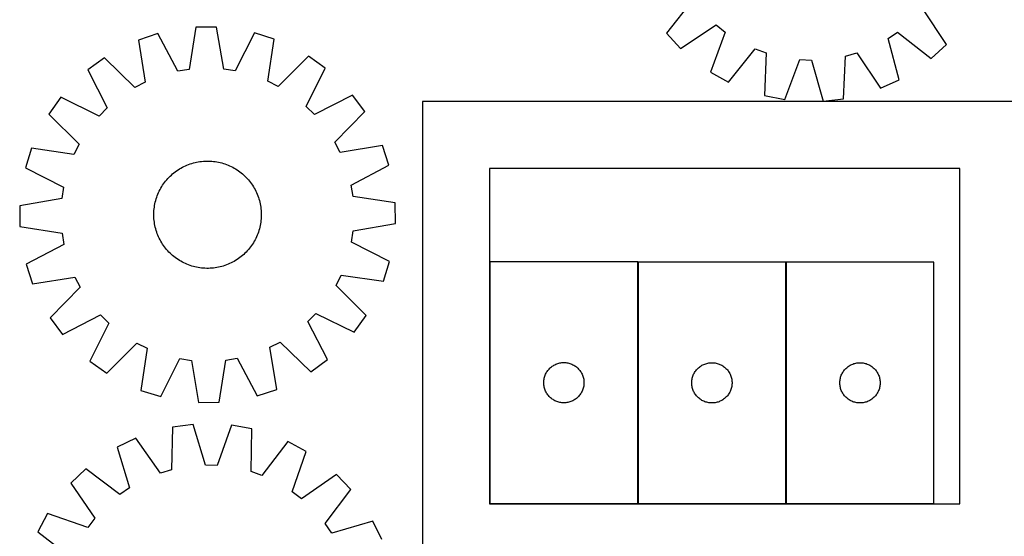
# Model space of a CAD drawing. Header units: millimetres. Extents: x 7 to 1493, y 7 to 2993.
# Tile 3 of 16: x 7 to 740, y 733 to 1119. Entities that reach past the tile are written whole.
import ezdxf

# ---------------------------------------------------------------- set-up
doc = ezdxf.new("R2010")
doc.units = ezdxf.units.MM
doc.layers.add('CUT', color=7, linetype='CONTINUOUS', true_color=0x000000)

msp = doc.modelspace()

# ---------------------------------------------------------------- linework, layer by layer
at = {"layer": 'CUT'}
for p, q in [((508.182448, 1133.511883), (488.630857, 1108.477706)), ((697.032318, 1100.086283), (679.556795, 1126.611381)), ((499.06391, 1097.169215), (525.589008, 1114.644738)), ((525.589008, 1114.644738), (532.317412, 1109.329858)), ((110.065683, 1108.24452), (95.46873, 1103.380414)), ((124.853476, 1080.132317), (110.065683, 1108.24452)), ((138.218912, 1112.920146), (133.311963, 1081.537084)), ((153.60453, 1113.03548), (138.218912, 1112.920146)), ((158.981409, 1081.729507), (153.60453, 1113.03548)), ((181.824691, 1108.782439), (167.460005, 1080.451704)), ((196.492923, 1104.13771), (181.824691, 1108.782439)), ((488.630857, 1108.477706), (499.06391, 1097.169215)), ((532.317412, 1109.329858), (521.45873, 1079.479166)), ((653.555707, 1104.448117), (660.68965, 1109.204821)), ((660.68965, 1109.204821), (685.723827, 1089.65323)), ((95.46873, 1103.380414), (100.499843, 1072.017017)), ((191.932561, 1072.702414), (196.492923, 1104.13771)), ((661.979211, 1073.821016), (653.555707, 1104.448117)), ((685.723827, 1089.65323), (697.032318, 1100.086283)), ((534.875669, 1071.948143), (554.702303, 1096.765059)), ((554.702303, 1096.765059), (562.743784, 1093.789499)), ((562.743784, 1093.789499), (561.640934, 1062.044287)), ((621.978378, 1091.404379), (630.233063, 1093.723763)), ((630.233063, 1093.723763), (648.000207, 1067.393109)), ((70.138266, 1090.233802), (57.758831, 1081.097056)), ((92.889441, 1068.067188), (70.138266, 1090.233802)), ((222.017629, 1091.372318), (199.601322, 1068.86712)), ((234.532647, 1082.422185), (222.017629, 1091.372318)), ((576.728415, 1059.027921), (587.915816, 1088.756977)), ((587.915816, 1088.756977), (596.483218, 1088.412005)), ((596.483218, 1088.412005), (605.244156, 1057.879715)), ((620.525311, 1059.673268), (621.978378, 1091.404379)), ((57.758831, 1081.097056), (72.235526, 1052.823392)), ((133.311963, 1081.537084), (124.853476, 1080.132317)), ((167.460005, 1080.451704), (158.981409, 1081.729507)), ((220.481444, 1053.934672), (234.532647, 1082.422185)), ((521.45873, 1079.479166), (534.875669, 1071.948143)), ((100.499843, 1072.017017), (92.889441, 1068.067188)), ((199.601322, 1068.86712), (191.932561, 1072.702414)), ((648.000207, 1067.393109), (661.979211, 1073.821016)), ((37.730654, 1060.766341), (28.780521, 1048.251323)), ((66.218168, 1046.715138), (37.730654, 1060.766341)), ((254.863361, 1062.394009), (226.589698, 1047.917313)), ((264.000108, 1050.014573), (254.863361, 1062.394009)), ((756.977738, 1057.633285), (306.977738, 1057.633285)), ((306.977738, 1057.633285), (306.977738, 707.633285)), ((561.640934, 1062.044287), (576.728415, 1059.027921)), ((605.244156, 1057.879715), (620.525311, 1059.673268)), ((28.780521, 1048.251323), (51.285719, 1025.835016)), ((72.235526, 1052.823392), (66.218168, 1046.715138)), ((226.589698, 1047.917313), (220.481444, 1053.934672)), ((241.833494, 1027.263398), (264.000108, 1050.014573)), ((245.783323, 1019.652996), (241.833494, 1027.263398)), ((16.01513, 1022.726618), (11.370401, 1008.058385)), ((47.450426, 1018.166255), (16.01513, 1022.726618)), ((51.285719, 1025.835016), (47.450426, 1018.166255)), ((277.146719, 1024.684109), (245.783323, 1019.652996)), ((282.010825, 1010.087157), (277.146719, 1024.684109)), ((135.211645, 1011.429195), (136.418461, 1011.779339)), ((136.418461, 1011.779339), (137.63568, 1012.091403)), ((137.63568, 1012.091403), (138.862101, 1012.36508)), ((138.862101, 1012.36508), (140.096513, 1012.600099)), ((140.096513, 1012.600099), (141.337698, 1012.796228)), ((141.337698, 1012.796228), (142.584431, 1012.953274)), ((142.584431, 1012.953274), (143.835482, 1013.071081)), ((143.835482, 1013.071081), (145.089616, 1013.149534)), ((145.089616, 1013.149534), (146.345596, 1013.188554)), ((146.345596, 1013.188554), (147.602181, 1013.188105)), ((147.602181, 1013.188105), (148.858132, 1013.148185)), ((148.858132, 1013.148185), (150.112209, 1013.068834)), ((150.112209, 1013.068834), (151.363176, 1012.950131)), ((151.363176, 1012.950131), (152.609796, 1012.792193)), ((152.609796, 1012.792193), (153.85084, 1012.595176)), ((153.85084, 1012.595176), (155.085084, 1012.359273)), ((155.085084, 1012.359273), (156.311308, 1012.084719)), ((156.311308, 1012.084719), (157.528304, 1011.771783)), ((157.528304, 1011.771783), (158.734869, 1011.420775)), ((11.370401, 1008.058385), (39.701136, 993.693699)), ((120.992539, 1003.618802), (121.961042, 1004.419433)), ((121.961042, 1004.419433), (122.954214, 1005.189248)), ((122.954214, 1005.189248), (123.971078, 1005.927486)), ((123.971078, 1005.927486), (125.010628, 1006.63342)), ((125.010628, 1006.63342), (126.071839, 1007.306352)), ((126.071839, 1007.306352), (127.153664, 1007.945619)), ((127.153664, 1007.945619), (128.255034, 1008.550589)), ((128.255034, 1008.550589), (129.374864, 1009.120666)), ((129.374864, 1009.120666), (130.512048, 1009.655287)), ((130.512048, 1009.655287), (131.665464, 1010.153925)), ((131.665464, 1010.153925), (132.833973, 1010.616087)), ((132.833973, 1010.616087), (134.016422, 1011.041316)), ((134.016422, 1011.041316), (135.211645, 1011.429195)), ((158.734869, 1011.420775), (159.929814, 1011.032041)), ((159.929814, 1011.032041), (161.111959, 1010.605965)), ((161.111959, 1010.605965), (162.280136, 1010.142967)), ((162.280136, 1010.142967), (163.433195, 1009.643504)), ((163.433195, 1009.643504), (164.569996, 1009.108069)), ((164.569996, 1009.108069), (165.689417, 1008.53719)), ((165.689417, 1008.53719), (166.790355, 1007.931432)), ((166.790355, 1007.931432), (167.871721, 1007.29139)), ((167.871721, 1007.29139), (168.93245, 1006.617699)), ((168.93245, 1006.617699), (169.971495, 1005.911021)), ((169.971495, 1005.911021), (170.987829, 1005.172055)), ((170.987829, 1005.172055), (171.980451, 1004.401529)), ((171.980451, 1004.401529), (172.94838, 1003.600205)), ((253.898623, 995.299364), (282.010825, 1010.087157)), ((706.977738, 1007.633285), (356.977738, 1007.633285)), ((356.977738, 1007.633285), (356.977738, 757.633285)), ((706.977738, 757.633285), (706.977738, 1007.633285)), ((114.241819, 996.205189), (114.980785, 997.221524)), ((114.980785, 997.221524), (115.75131, 998.214145)), ((115.75131, 998.214145), (116.552634, 999.182074)), ((116.552634, 999.182074), (117.383966, 1000.124355)), ((117.383966, 1000.124355), (118.244486, 1001.040059)), ((118.244486, 1001.040059), (119.133344, 1001.928281)), ((119.133344, 1001.928281), (120.049663, 1002.788145)), ((120.049663, 1002.788145), (120.992539, 1003.618802)), ((172.94838, 1003.600205), (173.890661, 1002.768873)), ((173.890661, 1002.768873), (174.806364, 1001.908353)), ((174.806364, 1001.908353), (175.694586, 1001.019495)), ((175.694586, 1001.019495), (176.55445, 1000.103176)), ((176.55445, 1000.103176), (177.385108, 999.1603)), ((177.385108, 999.1603), (178.185739, 998.191798)), ((178.185739, 998.191798), (178.955553, 997.198625)), ((178.955553, 997.198625), (179.693792, 996.181762)), ((39.701136, 993.693699), (38.423332, 985.215103)), ((110.009873, 988.513831), (110.509336, 989.666889)), ((110.509336, 989.666889), (111.044771, 990.80369)), ((111.044771, 990.80369), (111.615649, 991.923111)), ((111.615649, 991.923111), (112.221408, 993.024049)), ((112.221408, 993.024049), (112.861449, 994.105416)), ((112.861449, 994.105416), (113.535141, 995.166145)), ((113.535141, 995.166145), (114.241819, 996.205189)), ((179.693792, 996.181762), (180.399725, 995.142212)), ((180.399725, 995.142212), (181.072658, 994.081001)), ((181.072658, 994.081001), (181.711925, 992.999176)), ((181.711925, 992.999176), (182.316895, 991.897805)), ((182.316895, 991.897805), (182.886972, 990.777975)), ((182.886972, 990.777975), (183.421593, 989.640791)), ((183.421593, 989.640791), (183.920231, 988.487376)), ((255.30339, 986.840877), (253.898623, 995.299364)), ((38.423332, 985.215103), (7.11736, 979.838225)), ((107.793566, 981.318778), (108.068121, 982.545003)), ((108.068121, 982.545003), (108.381056, 983.761998)), ((108.381056, 983.761998), (108.732064, 984.968564)), ((108.732064, 984.968564), (109.120798, 986.163508)), ((109.120798, 986.163508), (109.546875, 987.345653)), ((109.546875, 987.345653), (110.009873, 988.513831)), ((183.920231, 988.487376), (184.382392, 987.318867)), ((184.382392, 987.318867), (184.807622, 986.136417)), ((184.807622, 986.136417), (185.195501, 984.941195)), ((185.195501, 984.941195), (185.545645, 983.734378)), ((185.545645, 983.734378), (185.857709, 982.517159)), ((185.857709, 982.517159), (186.131386, 981.290738)), ((286.686452, 981.933927), (255.30339, 986.840877)), ((7.11736, 979.838225), (7.232693, 964.452607)), ((106.964735, 973.835875), (107.004655, 975.091826)), ((107.004655, 975.091826), (107.084005, 976.345904)), ((107.084005, 976.345904), (107.202708, 977.59687)), ((107.202708, 977.59687), (107.360646, 978.84349)), ((107.360646, 978.84349), (107.557664, 980.084535)), ((107.557664, 980.084535), (107.793566, 981.318778)), ((186.131386, 981.290738), (186.366405, 980.056326)), ((186.366405, 980.056326), (186.562534, 978.815141)), ((186.562534, 978.815141), (186.719579, 977.568408)), ((186.719579, 977.568408), (186.837387, 976.317357)), ((186.837387, 976.317357), (186.915839, 975.063223)), ((186.915839, 975.063223), (186.95486, 973.807244)), ((286.801786, 966.548309), (286.686452, 981.933927)), ((106.964285, 972.57929), (106.964735, 973.835875)), ((107.003306, 971.32331), (106.964285, 972.57929)), ((107.081758, 970.069176), (107.003306, 971.32331)), ((107.199566, 968.818126), (107.081758, 970.069176)), ((107.356611, 967.571392), (107.199566, 968.818126)), ((186.716437, 968.789664), (186.558499, 967.543043)), ((186.83514, 970.04063), (186.716437, 968.789664)), ((186.914491, 971.294707), (186.83514, 970.04063)), ((186.95441, 972.550659), (186.914491, 971.294707)), ((186.95486, 973.807244), (186.95441, 972.550659)), ((7.232693, 964.452607), (38.615755, 959.545657)), ((107.55274, 966.330207), (107.356611, 967.571392)), ((107.787759, 965.095795), (107.55274, 966.330207)), ((108.061436, 963.869375), (107.787759, 965.095795)), ((108.3735, 962.652155), (108.061436, 963.869375)), ((108.723645, 961.445339), (108.3735, 962.652155)), ((109.111523, 960.250116), (108.723645, 961.445339)), ((185.187081, 961.41797), (184.798347, 960.223025)), ((185.538089, 962.624536), (185.187081, 961.41797)), ((185.851025, 963.841531), (185.538089, 962.624536)), ((186.125579, 965.067756), (185.851025, 963.841531)), ((186.361482, 966.301999), (186.125579, 965.067756)), ((186.558499, 967.543043), (186.361482, 966.301999)), ((254.218009, 952.692835), (255.495813, 961.17143)), ((255.495813, 961.17143), (286.801786, 966.548309)), ((38.615755, 959.545657), (40.020522, 951.08717)), ((109.536753, 959.067667), (109.111523, 960.250116)), ((109.998915, 957.899158), (109.536753, 959.067667)), ((110.497552, 956.745742), (109.998915, 957.899158)), ((111.032173, 955.608559), (110.497552, 956.745742)), ((111.60225, 954.488729), (111.032173, 955.608559)), ((112.207221, 953.387358), (111.60225, 954.488729)), ((112.846487, 952.305533), (112.207221, 953.387358)), ((181.697737, 953.362485), (181.057696, 952.281118)), ((182.303496, 954.463422), (181.697737, 953.362485)), ((182.874375, 955.582844), (182.303496, 954.463422)), ((183.40981, 956.719645), (182.874375, 955.582844)), ((183.909272, 957.872703), (183.40981, 956.719645)), ((184.372271, 959.040881), (183.909272, 957.872703)), ((184.798347, 960.223025), (184.372271, 959.040881)), ((40.020522, 951.08717), (11.90832, 936.299377)), ((113.51942, 951.244322), (112.846487, 952.305533)), ((114.225353, 950.204772), (113.51942, 951.244322)), ((114.963592, 949.187909), (114.225353, 950.204772)), ((115.733406, 948.194736), (114.963592, 949.187909)), ((116.534038, 947.226234), (115.733406, 948.194736)), ((117.364695, 946.283358), (116.534038, 947.226234)), ((118.224559, 945.367038), (117.364695, 946.283358)), ((176.535179, 946.262178), (175.674659, 945.346475)), ((177.366511, 947.20446), (176.535179, 946.262178)), ((178.167835, 948.172388), (177.366511, 947.20446)), ((178.93836, 949.16501), (178.167835, 948.172388)), ((179.677327, 950.181344), (178.93836, 949.16501)), ((180.384004, 951.220389), (179.677327, 950.181344)), ((181.057696, 952.281118), (180.384004, 951.220389)), ((282.548744, 938.328148), (254.218009, 952.692835)), ((119.112781, 944.47818), (118.224559, 945.367038)), ((120.028484, 943.617661), (119.112781, 944.47818)), ((120.970765, 942.786329), (120.028484, 943.617661)), ((121.938694, 941.985004), (120.970765, 942.786329)), ((122.931316, 941.214479), (121.938694, 941.985004)), ((123.94765, 940.475513), (122.931316, 941.214479)), ((124.986695, 939.768835), (123.94765, 940.475513)), ((126.047424, 939.095143), (124.986695, 939.768835)), ((127.128791, 938.455102), (126.047424, 939.095143)), ((128.229728, 937.849343), (127.128791, 938.455102)), ((166.765482, 938.440915), (165.664111, 937.835944)), ((167.847306, 939.080182), (166.765482, 938.440915)), ((168.908517, 939.753114), (167.847306, 939.080182)), ((169.948067, 940.459048), (168.908517, 939.753114)), ((170.964931, 941.197286), (169.948067, 940.459048)), ((171.958104, 941.967101), (170.964931, 941.197286)), ((172.926606, 942.767732), (171.958104, 941.967101)), ((173.869482, 943.598389), (172.926606, 942.767732)), ((174.785801, 944.458253), (173.869482, 943.598389)), ((175.674659, 945.346475), (174.785801, 944.458253)), ((277.904016, 923.659916), (282.548744, 938.328148)), ((11.90832, 936.299377), (16.772426, 921.702425)), ((129.34915, 937.278465), (128.229728, 937.849343)), ((130.48595, 936.74303), (129.34915, 937.278465)), ((131.639009, 936.243567), (130.48595, 936.74303)), ((132.807187, 935.780569), (131.639009, 936.243567)), ((133.989331, 935.354493), (132.807187, 935.780569)), ((135.184276, 934.965759), (133.989331, 935.354493)), ((136.390841, 934.614751), (135.184276, 934.965759)), ((137.607837, 934.301815), (136.390841, 934.614751)), ((138.834061, 934.02726), (137.607837, 934.301815)), ((140.068305, 933.791358), (138.834061, 934.02726)), ((141.309349, 933.59434), (140.068305, 933.791358)), ((142.55597, 933.436402), (141.309349, 933.59434)), ((143.806936, 933.317699), (142.55597, 933.436402)), ((145.061013, 933.238349), (143.806936, 933.317699)), ((146.316964, 933.198429), (145.061013, 933.238349)), ((147.57355, 933.197979), (146.316964, 933.198429)), ((148.829529, 933.237), (147.57355, 933.197979)), ((150.083663, 933.315453), (148.829529, 933.237)), ((151.334714, 933.43326), (150.083663, 933.315453)), ((152.581447, 933.590306), (151.334714, 933.43326)), ((153.822632, 933.786435), (152.581447, 933.590306)), ((155.057044, 934.021454), (153.822632, 933.786435)), ((156.283465, 934.29513), (155.057044, 934.021454)), ((157.500684, 934.607195), (156.283465, 934.29513)), ((158.7075, 934.957339), (157.500684, 934.607195)), ((159.902723, 935.345217), (158.7075, 934.957339)), ((161.085172, 935.770447), (159.902723, 935.345217)), ((162.253681, 936.232609), (161.085172, 935.770447)), ((163.407097, 936.731246), (162.253681, 936.232609)), ((164.544281, 937.265867), (163.407097, 936.731246)), ((165.664111, 937.835944), (164.544281, 937.265867)), ((467.234715, 938.01169), (357.234715, 938.01169)), ((357.234715, 938.01169), (357.234715, 758.01169)), ((467.234715, 758.01169), (467.234715, 938.01169)), ((577.452915, 937.88701), (467.452915, 937.88701)), ((467.452915, 937.88701), (467.452915, 757.88701)), ((577.452915, 757.88701), (577.452915, 937.88701)), ((687.700886, 937.895632), (577.700886, 937.895632)), ((577.700886, 937.895632), (577.700886, 757.895632)), ((687.700886, 757.895632), (687.700886, 937.895632)), ((16.772426, 921.702425), (48.135823, 926.733538)), ((48.135823, 926.733538), (52.085652, 919.123135)), ((242.633426, 920.551517), (246.468719, 928.220278)), ((246.468719, 928.220278), (277.904016, 923.659916)), ((52.085652, 919.123135), (29.919038, 896.37196)), ((265.138624, 898.13521), (242.633426, 920.551517)), ((29.919038, 896.37196), (39.055784, 883.992525)), ((39.055784, 883.992525), (67.329447, 898.46922)), ((67.329447, 898.46922), (73.437701, 892.451862)), ((221.683619, 893.563141), (227.700977, 899.671396)), ((227.700977, 899.671396), (256.188491, 885.620193)), ((256.188491, 885.620193), (265.138624, 898.13521)), ((73.437701, 892.451862), (59.386498, 863.964348)), ((236.160314, 865.289478), (221.683619, 893.563141)), ((71.901516, 855.014216), (94.317823, 877.519414)), ((94.317823, 877.519414), (101.986584, 873.68412)), ((101.986584, 873.68412), (97.426222, 842.248824)), ((193.419302, 874.369517), (201.029704, 878.319346)), ((198.450415, 843.00612), (193.419302, 874.369517)), ((201.029704, 878.319346), (223.780879, 856.152732)), ((112.094454, 837.604095), (126.45914, 865.93483)), ((126.45914, 865.93483), (134.937736, 864.657027)), ((160.607183, 864.84945), (169.06567, 866.254217)), ((169.06567, 866.254217), (183.853462, 838.142014)), ((223.780879, 856.152732), (236.160314, 865.289478)), ((59.386498, 863.964348), (71.901516, 855.014216)), ((134.937736, 864.657027), (140.314615, 833.351054)), ((155.700233, 833.466387), (160.607183, 864.84945)), ((400.716508, 857.620588), (401.226434, 858.20079)), ((401.226434, 858.20079), (401.765552, 858.753973)), ((401.765552, 858.753973), (402.332433, 859.278669)), ((402.332433, 859.278669), (402.925573, 859.773487)), ((402.925573, 859.773487), (403.543398, 860.237115)), ((403.543398, 860.237115), (404.184272, 860.668323)), ((404.184272, 860.668323), (404.846494, 861.065969)), ((404.846494, 861.065969), (405.528308, 861.428996)), ((405.528308, 861.428996), (406.227906, 861.756444)), ((406.227906, 861.756444), (406.943433, 862.047442)), ((406.943433, 862.047442), (407.672992, 862.301221)), ((407.672992, 862.301221), (408.414648, 862.517106)), ((408.414648, 862.517106), (409.166434, 862.694525)), ((409.166434, 862.694525), (409.926356, 862.833008)), ((409.926356, 862.833008), (410.6924, 862.932188)), ((410.6924, 862.932188), (411.462533, 862.991801)), ((411.462533, 862.991801), (412.234715, 863.01169)), ((412.234715, 863.01169), (413.006896, 862.991801)), ((413.006896, 862.991801), (413.77703, 862.932188)), ((413.77703, 862.932188), (414.543073, 862.833008)), ((414.543073, 862.833008), (415.302996, 862.694525)), ((415.302996, 862.694525), (416.054782, 862.517106)), ((416.054782, 862.517106), (416.796437, 862.301221)), ((416.796437, 862.301221), (417.525996, 862.047442)), ((417.525996, 862.047442), (418.241523, 861.756444)), ((418.241523, 861.756444), (418.941122, 861.428996)), ((418.941122, 861.428996), (419.622936, 861.065969)), ((419.622936, 861.065969), (420.285158, 860.668323)), ((420.285158, 860.668323), (420.926031, 860.237115)), ((420.926031, 860.237115), (421.543857, 859.773487)), ((421.543857, 859.773487), (422.136997, 859.278669)), ((422.136997, 859.278669), (422.703877, 858.753973)), ((422.703877, 858.753973), (423.242995, 858.20079)), ((423.242995, 858.20079), (423.752921, 857.620588)), ((510.934709, 857.495908), (511.444635, 858.07611)), ((511.444635, 858.07611), (511.983753, 858.629293)), ((511.983753, 858.629293), (512.550634, 859.153989)), ((512.550634, 859.153989), (513.143773, 859.648807)), ((513.143773, 859.648807), (513.761599, 860.112435)), ((513.761599, 860.112435), (514.402473, 860.543644)), ((514.402473, 860.543644), (515.064694, 860.941289)), ((515.064694, 860.941289), (515.746509, 861.304317)), ((515.746509, 861.304317), (516.446107, 861.631764)), ((516.446107, 861.631764), (517.161634, 861.922763)), ((517.161634, 861.922763), (517.891193, 862.176541)), ((517.891193, 862.176541), (518.632849, 862.392426)), ((518.632849, 862.392426), (519.384634, 862.569846)), ((519.384634, 862.569846), (520.144557, 862.708329)), ((520.144557, 862.708329), (520.9106, 862.807509)), ((520.9106, 862.807509), (521.680734, 862.867122)), ((521.680734, 862.867122), (522.452915, 862.88701)), ((522.452915, 862.88701), (523.225097, 862.867122)), ((523.225097, 862.867122), (523.99523, 862.807509)), ((523.99523, 862.807509), (524.761274, 862.708329)), ((524.761274, 862.708329), (525.521196, 862.569846)), ((525.521196, 862.569846), (526.272982, 862.392426)), ((526.272982, 862.392426), (527.014638, 862.176541)), ((527.014638, 862.176541), (527.744197, 861.922763)), ((527.744197, 861.922763), (528.459724, 861.631764)), ((528.459724, 861.631764), (529.159322, 861.304317)), ((529.159322, 861.304317), (529.841136, 860.941289)), ((529.841136, 860.941289), (530.503358, 860.543644)), ((530.503358, 860.543644), (531.144232, 860.112435)), ((531.144232, 860.112435), (531.762058, 859.648807)), ((531.762058, 859.648807), (532.355197, 859.153989)), ((532.355197, 859.153989), (532.922078, 858.629293)), ((532.922078, 858.629293), (533.461196, 858.07611)), ((533.461196, 858.07611), (533.971122, 857.495908)), ((621.182679, 857.504529), (621.692605, 858.084732)), ((621.692605, 858.084732), (622.231724, 858.637914)), ((622.231724, 858.637914), (622.798604, 859.162611)), ((622.798604, 859.162611), (623.391744, 859.657429)), ((623.391744, 859.657429), (624.00957, 860.121057)), ((624.00957, 860.121057), (624.650443, 860.552265)), ((624.650443, 860.552265), (625.312665, 860.94991)), ((625.312665, 860.94991), (625.994479, 861.312938)), ((625.994479, 861.312938), (626.694077, 861.640385)), ((626.694077, 861.640385), (627.409605, 861.931384)), ((627.409605, 861.931384), (628.139164, 862.185162)), ((628.139164, 862.185162), (628.880819, 862.401047)), ((628.880819, 862.401047), (629.632605, 862.578467)), ((629.632605, 862.578467), (630.392527, 862.71695)), ((630.392527, 862.71695), (631.158571, 862.81613)), ((631.158571, 862.81613), (631.928705, 862.875743)), ((631.928705, 862.875743), (632.700886, 862.895632)), ((632.700886, 862.895632), (633.473067, 862.875743)), ((633.473067, 862.875743), (634.243201, 862.81613)), ((634.243201, 862.81613), (635.009245, 862.71695)), ((635.009245, 862.71695), (635.769167, 862.578467)), ((635.769167, 862.578467), (636.520953, 862.401047)), ((636.520953, 862.401047), (637.262608, 862.185162)), ((637.262608, 862.185162), (637.992167, 861.931384)), ((637.992167, 861.931384), (638.707695, 861.640385)), ((638.707695, 861.640385), (639.407293, 861.312938)), ((639.407293, 861.312938), (640.089107, 860.94991)), ((640.089107, 860.94991), (640.751329, 860.552265)), ((640.751329, 860.552265), (641.392202, 860.121057)), ((641.392202, 860.121057), (642.010028, 859.657429)), ((642.010028, 859.657429), (642.603168, 859.162611)), ((642.603168, 859.162611), (643.170048, 858.637914)), ((643.170048, 858.637914), (643.709166, 858.084732)), ((643.709166, 858.084732), (644.219093, 857.504529)), ((397.358875, 849.937665), (397.477745, 850.700901)), ((397.477745, 850.700901), (397.635749, 851.457006)), ((397.635749, 851.457006), (397.832467, 852.203974)), ((397.832467, 852.203974), (398.067376, 852.939826)), ((398.067376, 852.939826), (398.339855, 853.662608)), ((398.339855, 853.662608), (398.649181, 854.370406)), ((398.649181, 854.370406), (398.994533, 855.061341)), ((398.994533, 855.061341), (399.374995, 855.733582)), ((399.374995, 855.733582), (399.78956, 856.385346)), ((399.78956, 856.385346), (400.237126, 857.014904)), ((400.237126, 857.014904), (400.716508, 857.620588)), ((423.752921, 857.620588), (424.232303, 857.014904)), ((424.232303, 857.014904), (424.67987, 856.385346)), ((424.67987, 856.385346), (425.094434, 855.733582)), ((425.094434, 855.733582), (425.474897, 855.061341)), ((425.474897, 855.061341), (425.820249, 854.370406)), ((425.820249, 854.370406), (426.129574, 853.662608)), ((426.129574, 853.662608), (426.402053, 852.939826)), ((426.402053, 852.939826), (426.636963, 852.203974)), ((426.636963, 852.203974), (426.83368, 851.457006)), ((426.83368, 851.457006), (426.991684, 850.700901)), ((426.991684, 850.700901), (427.110555, 849.937665)), ((507.577075, 849.812986), (507.695946, 850.576222)), ((507.695946, 850.576222), (507.85395, 851.332327)), ((507.85395, 851.332327), (508.050667, 852.079295)), ((508.050667, 852.079295), (508.285577, 852.815146)), ((508.285577, 852.815146), (508.558056, 853.537929)), ((508.558056, 853.537929), (508.867381, 854.245726)), ((508.867381, 854.245726), (509.212733, 854.936662)), ((509.212733, 854.936662), (509.593196, 855.608902)), ((509.593196, 855.608902), (510.00776, 856.260666)), ((510.00776, 856.260666), (510.455327, 856.890225)), ((510.455327, 856.890225), (510.934709, 857.495908)), ((533.971122, 857.495908), (534.450504, 856.890225)), ((534.450504, 856.890225), (534.898071, 856.260666)), ((534.898071, 856.260666), (535.312635, 855.608902)), ((535.312635, 855.608902), (535.693097, 854.936662)), ((535.693097, 854.936662), (536.038449, 854.245726)), ((536.038449, 854.245726), (536.347775, 853.537929)), ((536.347775, 853.537929), (536.620254, 852.815146)), ((536.620254, 852.815146), (536.855164, 852.079295)), ((536.855164, 852.079295), (537.051881, 851.332327)), ((537.051881, 851.332327), (537.209885, 850.576222)), ((537.209885, 850.576222), (537.328756, 849.812986)), ((617.825046, 849.821607), (617.943917, 850.584843)), ((617.943917, 850.584843), (618.10192, 851.340948)), ((618.10192, 851.340948), (618.298638, 852.087916)), ((618.298638, 852.087916), (618.533548, 852.823767)), ((618.533548, 852.823767), (618.806026, 853.54655)), ((618.806026, 853.54655), (619.115352, 854.254347)), ((619.115352, 854.254347), (619.460704, 854.945283)), ((619.460704, 854.945283), (619.841167, 855.617524)), ((619.841167, 855.617524), (620.255731, 856.269287)), ((620.255731, 856.269287), (620.703297, 856.898846)), ((620.703297, 856.898846), (621.182679, 857.504529)), ((644.219093, 857.504529), (644.698475, 856.898846)), ((644.698475, 856.898846), (645.146041, 856.269287)), ((645.146041, 856.269287), (645.560605, 855.617524)), ((645.560605, 855.617524), (645.941068, 854.945283)), ((645.941068, 854.945283), (646.28642, 854.254347)), ((646.28642, 854.254347), (646.595746, 853.54655)), ((646.595746, 853.54655), (646.868224, 852.823767)), ((646.868224, 852.823767), (647.103134, 852.087916)), ((647.103134, 852.087916), (647.299852, 851.340948)), ((647.299852, 851.340948), (647.457855, 850.584843)), ((647.457855, 850.584843), (647.576726, 849.821607)), ((183.853462, 838.142014), (198.450415, 843.00612)), ((397.239688, 848.397909), (397.279452, 849.169322)), ((397.239688, 847.625471), (397.239688, 848.397909)), ((397.279452, 846.854058), (397.239688, 847.625471)), ((397.279452, 849.169322), (397.358875, 849.937665)), ((397.358875, 846.085715), (397.279452, 846.854058)), ((397.477745, 845.322479), (397.358875, 846.085715)), ((397.635749, 844.566374), (397.477745, 845.322479)), ((397.832467, 843.819405), (397.635749, 844.566374)), ((398.067376, 843.083554), (397.832467, 843.819405)), ((398.339855, 842.360772), (398.067376, 843.083554)), ((426.402053, 843.083554), (426.129574, 842.360772)), ((426.636963, 843.819405), (426.402053, 843.083554)), ((426.83368, 844.566374), (426.636963, 843.819405)), ((426.991684, 845.322479), (426.83368, 844.566374)), ((427.110555, 846.085715), (426.991684, 845.322479)), ((427.110555, 849.937665), (427.189978, 849.169322)), ((427.189978, 846.854058), (427.110555, 846.085715)), ((427.189978, 849.169322), (427.229742, 848.397909)), ((427.229742, 847.625471), (427.189978, 846.854058)), ((427.229742, 848.397909), (427.229742, 847.625471)), ((507.457888, 848.273229), (507.497653, 849.044642)), ((507.457888, 847.500792), (507.457888, 848.273229)), ((507.497653, 846.729378), (507.457888, 847.500792)), ((507.497653, 849.044642), (507.577075, 849.812986)), ((507.577075, 845.961035), (507.497653, 846.729378)), ((507.695946, 845.197799), (507.577075, 845.961035)), ((507.85395, 844.441694), (507.695946, 845.197799)), ((508.050667, 843.694726), (507.85395, 844.441694)), ((508.285577, 842.958875), (508.050667, 843.694726)), ((536.855164, 843.694726), (536.620254, 842.958875)), ((537.051881, 844.441694), (536.855164, 843.694726)), ((537.209885, 845.197799), (537.051881, 844.441694)), ((537.328756, 845.961035), (537.209885, 845.197799)), ((537.328756, 849.812986), (537.408178, 849.044642)), ((537.408178, 846.729378), (537.328756, 845.961035)), ((537.408178, 849.044642), (537.447942, 848.273229)), ((537.447942, 847.500792), (537.408178, 846.729378)), ((537.447942, 848.273229), (537.447942, 847.500792)), ((617.705859, 848.28185), (617.745623, 849.053264)), ((617.705859, 847.509413), (617.705859, 848.28185)), ((617.745623, 846.738), (617.705859, 847.509413)), ((617.745623, 849.053264), (617.825046, 849.821607)), ((617.825046, 845.969656), (617.745623, 846.738)), ((617.943917, 845.20642), (617.825046, 845.969656)), ((618.10192, 844.450315), (617.943917, 845.20642)), ((618.298638, 843.703347), (618.10192, 844.450315)), ((618.533548, 842.967496), (618.298638, 843.703347)), ((647.103134, 843.703347), (646.868224, 842.967496)), ((647.299852, 844.450315), (647.103134, 843.703347)), ((647.457855, 845.20642), (647.299852, 844.450315)), ((647.576726, 845.969656), (647.457855, 845.20642)), ((647.576726, 849.821607), (647.656149, 849.053264)), ((647.656149, 846.738), (647.576726, 845.969656)), ((647.656149, 849.053264), (647.695913, 848.28185)), ((647.695913, 847.509413), (647.656149, 846.738)), ((647.695913, 848.28185), (647.695913, 847.509413)), ((97.426222, 842.248824), (112.094454, 837.604095)), ((398.649181, 841.652974), (398.339855, 842.360772)), ((398.994533, 840.962039), (398.649181, 841.652974)), ((399.374995, 840.289798), (398.994533, 840.962039)), ((399.78956, 839.638034), (399.374995, 840.289798)), ((400.237126, 839.008476), (399.78956, 839.638034)), ((400.716508, 838.402792), (400.237126, 839.008476)), ((401.226434, 837.82259), (400.716508, 838.402792)), ((401.765552, 837.269407), (401.226434, 837.82259)), ((402.332433, 836.744711), (401.765552, 837.269407)), ((402.925573, 836.249893), (402.332433, 836.744711)), ((403.543398, 835.786265), (402.925573, 836.249893)), ((404.184272, 835.355057), (403.543398, 835.786265)), ((420.926031, 835.786265), (420.285158, 835.355057)), ((421.543857, 836.249893), (420.926031, 835.786265)), ((422.136997, 836.744711), (421.543857, 836.249893)), ((422.703877, 837.269407), (422.136997, 836.744711)), ((423.242995, 837.82259), (422.703877, 837.269407)), ((423.752921, 838.402792), (423.242995, 837.82259)), ((424.232303, 839.008476), (423.752921, 838.402792)), ((424.67987, 839.638034), (424.232303, 839.008476)), ((425.094434, 840.289798), (424.67987, 839.638034)), ((425.474897, 840.962039), (425.094434, 840.289798)), ((425.820249, 841.652974), (425.474897, 840.962039)), ((426.129574, 842.360772), (425.820249, 841.652974)), ((508.558056, 842.236092), (508.285577, 842.958875)), ((508.867381, 841.528295), (508.558056, 842.236092)), ((509.212733, 840.837359), (508.867381, 841.528295)), ((509.593196, 840.165118), (509.212733, 840.837359)), ((510.00776, 839.513355), (509.593196, 840.165118)), ((510.455327, 838.883796), (510.00776, 839.513355)), ((510.934709, 838.278113), (510.455327, 838.883796)), ((511.444635, 837.69791), (510.934709, 838.278113)), ((511.983753, 837.144728), (511.444635, 837.69791)), ((512.550634, 836.620031), (511.983753, 837.144728)), ((513.143773, 836.125213), (512.550634, 836.620031)), ((513.761599, 835.661585), (513.143773, 836.125213)), ((514.402473, 835.230377), (513.761599, 835.661585)), ((531.144232, 835.661585), (530.503358, 835.230377)), ((531.762058, 836.125213), (531.144232, 835.661585)), ((532.355197, 836.620031), (531.762058, 836.125213)), ((532.922078, 837.144728), (532.355197, 836.620031)), ((533.461196, 837.69791), (532.922078, 837.144728)), ((533.971122, 838.278113), (533.461196, 837.69791)), ((534.450504, 838.883796), (533.971122, 838.278113)), ((534.898071, 839.513355), (534.450504, 838.883796)), ((535.312635, 840.165118), (534.898071, 839.513355)), ((535.693097, 840.837359), (535.312635, 840.165118)), ((536.038449, 841.528295), (535.693097, 840.837359)), ((536.347775, 842.236092), (536.038449, 841.528295)), ((536.620254, 842.958875), (536.347775, 842.236092)), ((618.806026, 842.244713), (618.533548, 842.967496)), ((619.115352, 841.536916), (618.806026, 842.244713)), ((619.460704, 840.84598), (619.115352, 841.536916)), ((619.841167, 840.17374), (619.460704, 840.84598)), ((620.255731, 839.521976), (619.841167, 840.17374)), ((620.703297, 838.892417), (620.255731, 839.521976)), ((621.182679, 838.286734), (620.703297, 838.892417)), ((621.692605, 837.706532), (621.182679, 838.286734)), ((622.231724, 837.153349), (621.692605, 837.706532)), ((622.798604, 836.628653), (622.231724, 837.153349)), ((623.391744, 836.133834), (622.798604, 836.628653)), ((624.00957, 835.670207), (623.391744, 836.133834)), ((624.650443, 835.238998), (624.00957, 835.670207)), ((641.392202, 835.670207), (640.751329, 835.238998)), ((642.010028, 836.133834), (641.392202, 835.670207)), ((642.603168, 836.628653), (642.010028, 836.133834)), ((643.170048, 837.153349), (642.603168, 836.628653)), ((643.709166, 837.706532), (643.170048, 837.153349)), ((644.219093, 838.286734), (643.709166, 837.706532)), ((644.698475, 838.892417), (644.219093, 838.286734)), ((645.146041, 839.521976), (644.698475, 838.892417)), ((645.560605, 840.17374), (645.146041, 839.521976)), ((645.941068, 840.84598), (645.560605, 840.17374)), ((646.28642, 841.536916), (645.941068, 840.84598)), ((646.595746, 842.244713), (646.28642, 841.536916)), ((646.868224, 842.967496), (646.595746, 842.244713)), ((140.314615, 833.351054), (155.700233, 833.466387)), ((404.846494, 834.957411), (404.184272, 835.355057)), ((405.528308, 834.594384), (404.846494, 834.957411)), ((406.227906, 834.266936), (405.528308, 834.594384)), ((406.943433, 833.975938), (406.227906, 834.266936)), ((407.672992, 833.722159), (406.943433, 833.975938)), ((408.414648, 833.506274), (407.672992, 833.722159)), ((409.166434, 833.328855), (408.414648, 833.506274)), ((409.926356, 833.190371), (409.166434, 833.328855)), ((410.6924, 833.091192), (409.926356, 833.190371)), ((411.462533, 833.031579), (410.6924, 833.091192)), ((412.234715, 833.01169), (411.462533, 833.031579)), ((413.006896, 833.031579), (412.234715, 833.01169)), ((413.77703, 833.091192), (413.006896, 833.031579)), ((414.543073, 833.190371), (413.77703, 833.091192)), ((415.302996, 833.328855), (414.543073, 833.190371)), ((416.054782, 833.506274), (415.302996, 833.328855)), ((416.796437, 833.722159), (416.054782, 833.506274)), ((417.525996, 833.975938), (416.796437, 833.722159)), ((418.241523, 834.266936), (417.525996, 833.975938)), ((418.941122, 834.594384), (418.241523, 834.266936)), ((419.622936, 834.957411), (418.941122, 834.594384)), ((420.285158, 835.355057), (419.622936, 834.957411)), ((515.064694, 834.832732), (514.402473, 835.230377)), ((515.746509, 834.469704), (515.064694, 834.832732)), ((516.446107, 834.142257), (515.746509, 834.469704)), ((517.161634, 833.851258), (516.446107, 834.142257)), ((517.891193, 833.59748), (517.161634, 833.851258)), ((518.632849, 833.381595), (517.891193, 833.59748)), ((519.384634, 833.204175), (518.632849, 833.381595)), ((520.144557, 833.065692), (519.384634, 833.204175)), ((520.9106, 832.966512), (520.144557, 833.065692)), ((521.680734, 832.906899), (520.9106, 832.966512)), ((522.452915, 832.88701), (521.680734, 832.906899)), ((523.225097, 832.906899), (522.452915, 832.88701)), ((523.99523, 832.966512), (523.225097, 832.906899)), ((524.761274, 833.065692), (523.99523, 832.966512)), ((525.521196, 833.204175), (524.761274, 833.065692)), ((526.272982, 833.381595), (525.521196, 833.204175)), ((527.014638, 833.59748), (526.272982, 833.381595)), ((527.744197, 833.851258), (527.014638, 833.59748)), ((528.459724, 834.142257), (527.744197, 833.851258)), ((529.159322, 834.469704), (528.459724, 834.142257)), ((529.841136, 834.832732), (529.159322, 834.469704)), ((530.503358, 835.230377), (529.841136, 834.832732)), ((625.312665, 834.841353), (624.650443, 835.238998)), ((625.994479, 834.478325), (625.312665, 834.841353)), ((626.694077, 834.150878), (625.994479, 834.478325)), ((627.409605, 833.859879), (626.694077, 834.150878)), ((628.139164, 833.606101), (627.409605, 833.859879)), ((628.880819, 833.390216), (628.139164, 833.606101)), ((629.632605, 833.212796), (628.880819, 833.390216)), ((630.392527, 833.074313), (629.632605, 833.212796)), ((631.158571, 832.975133), (630.392527, 833.074313)), ((631.928705, 832.91552), (631.158571, 832.975133)), ((632.700886, 832.895632), (631.928705, 832.91552)), ((633.473067, 832.91552), (632.700886, 832.895632)), ((634.243201, 832.975133), (633.473067, 832.91552)), ((635.009245, 833.074313), (634.243201, 832.975133)), ((635.769167, 833.212796), (635.009245, 833.074313)), ((636.520953, 833.390216), (635.769167, 833.212796)), ((637.262608, 833.606101), (636.520953, 833.390216)), ((637.992167, 833.859879), (637.262608, 833.606101)), ((638.707695, 834.150878), (637.992167, 833.859879)), ((639.407293, 834.478325), (638.707695, 834.150878)), ((640.089107, 834.841353), (639.407293, 834.478325)), ((640.751329, 835.238998), (640.089107, 834.841353)), ((120.996573, 814.883225), (120.093802, 783.131693)), ((136.244339, 816.941416), (120.996573, 814.883225)), ((145.533257, 786.565591), (136.244339, 816.941416)), ((164.7757, 816.287722), (154.105351, 786.369192)), ((179.913204, 813.533359), (164.7757, 816.287722)), ((93.659634, 806.68825), (79.794162, 800.018975)), ((111.880565, 780.669557), (93.659634, 806.68825)), ((179.360843, 781.773799), (179.913204, 813.533359)), ((79.794162, 800.018975), (88.747339, 769.542502)), ((206.846137, 804.094983), (187.452698, 778.93809)), ((220.391614, 796.797683), (206.846137, 804.094983)), ((210.052044, 766.763235), (220.391614, 796.797683)), ((154.105351, 786.369192), (145.533257, 786.565591)), ((56.327575, 783.777512), (45.201647, 773.149988)), ((81.696929, 764.662842), (56.327575, 783.777512)), ((120.093802, 783.131693), (111.880565, 780.669557)), ((187.452698, 778.93809), (179.360843, 781.773799)), ((243.089737, 779.49852), (216.871573, 761.565794)), ((253.717261, 768.372592), (243.089737, 779.49852)), ((45.201647, 773.149988), (63.134372, 746.931824)), ((88.747339, 769.542502), (81.696929, 764.662842)), ((216.871573, 761.565794), (210.052044, 766.763235)), ((234.602591, 743.003238), (253.717261, 768.372592)), ((356.977738, 757.633285), (706.977738, 757.633285)), ((357.234715, 758.01169), (467.234715, 758.01169)), ((467.452915, 757.88701), (577.452915, 757.88701)), ((577.700886, 757.895632), (687.700886, 757.895632)), ((27.902484, 750.451865), (20.605184, 736.906388)), ((57.936932, 740.112295), (27.902484, 750.451865)), ((63.134372, 746.931824), (57.936932, 740.112295)), ((239.482251, 735.952827), (234.602591, 743.003238)), ((269.958724, 744.906005), (239.482251, 735.952827)), ((276.628, 731.040533), (269.958724, 744.906005)), ((20.605184, 736.906388), (45.762077, 717.512949))]:
    msp.add_line(p, q, dxfattribs=at)

doc.saveas('drawing.dxf')
